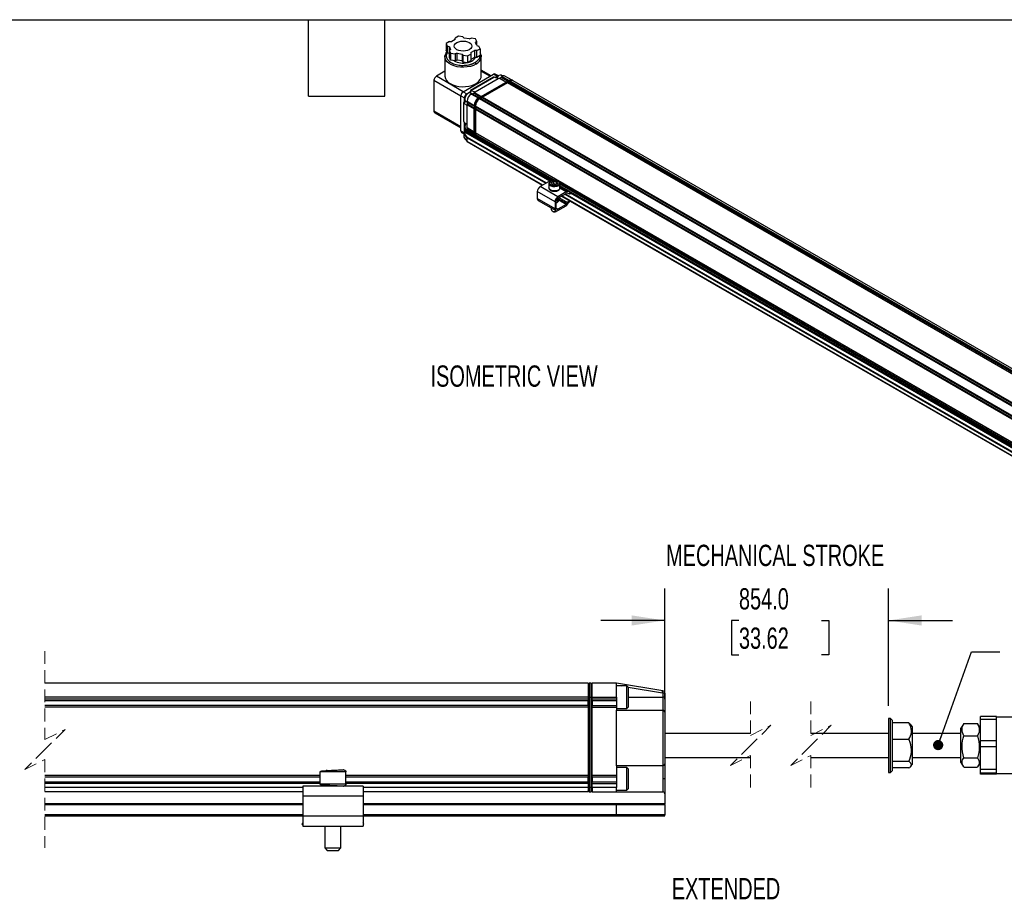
# Model space of a CAD drawing. Header units: millimetres. Extents: x 16 to 683, y 16 to 524.
# Tile 4 of 5: x 268 to 513, y 305 to 524. Entities that reach past the tile are written whole.
import ezdxf

# ---------------------------------------------------------------- set-up
doc = ezdxf.new("R2010")
doc.units = ezdxf.units.MM
doc.header["$LTSCALE"] = 2.5
doc.linetypes.add('HIDDEN', pattern=[1.905, 1.27, -0.635])
doc.layers.add('DIMENSIONS', color=140, linetype='Continuous', lineweight=25)
doc.layers.add('TEXT', color=140, linetype='Continuous', lineweight=25)
doc.styles.add('SLDTEXTSTYLE0', font='TXT', dxfattribs={"width": 0.7})
doc.dimstyles.new('SLDDIMSTYLE3', dxfattribs={"dimtxt": 5.39502, "dimasz": 8.255, "dimexe": 0, "dimexo": 0.0625, "dimgap": 1.348755, "dimtad": 0, "dimtih": 1, "dimtoh": 1, "dimrnd": 1e-09, "dimzin": 4, "dimdsep": 46, "dimtxsty": 'SLDTEXTSTYLE0', "dimsah": 1, "dimcen": 0.09, "dimadec": 0, "dimazin": 1, "dimtfac": 1, "dimtmove": 0, "dimatfit": 0, "dimfxl": 0, "dimfrac": 2, "dimtolj": 1, "dimtzin": 12, "dimarcsym": 0})
doc.dimstyles.new('SLDDIMSTYLE5', dxfattribs={"dimtxt": 0.18, "dimasz": 2.54, "dimexe": 0, "dimexo": 0.0625, "dimgap": 0, "dimtad": 0, "dimtih": 1, "dimtoh": 1, "dimdec": 0, "dimrnd": 1e-09, "dimzin": 0, "dimdsep": 46, "dimtxsty": 'Standard', "dimblk1": 'DOT', "dimblk2": 'DOT', "dimsah": 1, "dimcen": 0.09, "dimadec": 0, "dimazin": 0, "dimtfac": 2.54, "dimtdec": 0, "dimtofl": 0, "dimtmove": 0, "dimatfit": 3, "dimldrblk": 'DOT', "dimfxl": 0, "dimfrac": 2, "dimtolj": 1, "dimtzin": 0, "dimarcsym": 0})

# ---------------------------------------------------------------- blocks, each defined once
blk = doc.blocks.new('_D_8')
at = {"layer": 'DIMENSIONS'}
for p, q in [((428.33, 354.9), (428.33, 382.43)), ((483.97, 353.3), (483.97, 382.43)), ((428.33, 374.49), (412.45, 374.49)), ((446.78, 374.49), (444.97, 374.49)), ((444.97, 374.49), (444.97, 365.92)), ((467.3, 374.49), (469.12, 374.49)), ((469.12, 374.49), (469.12, 365.92)), ((483.97, 374.49), (499.84, 374.49)), ((444.97, 365.92), (446.78, 365.92)), ((469.12, 365.92), (467.3, 365.92))]:
    blk.add_line(p, q, dxfattribs=at)
for points in [[(428.33, 374.49), (420.07, 375.76), (420.07, 373.22)], [(483.97, 374.49), (492.22, 373.22), (492.22, 375.76)]]:
    blk.add_solid(points, dxfattribs=at)
at = {"layer": 'DIMENSIONS', "char_height": 5.292, "attachment_point": 1, "style": 'SLDTEXTSTYLE0'}
for s, insert in [('854.0', (446.78, 382.52)), ('33.62', (446.78, 372.74))]:
    blk.add_mtext(s, dxfattribs=dict(at, insert=insert))
blk = doc.blocks.new('_Dot')
at = {"color": 0, "linetype": 'ByBlock', "lineweight": -2}
blk.add_line((-0.5, 0), (-1, 0), dxfattribs=at)
at = {"color": 0, "linetype": 'ByBlock', "const_width": 0.5}
blk.add_lwpolyline([(-0.25, 0, 1), (0.25, 0, 1)], format="xyb", close=True, dxfattribs=at)

msp = doc.modelspace()

# ---------------------------------------------------------------- linework, layer by layer
for p, q in [((377.067, 519.748), (376.259, 519.281)), ((376.259, 518.941), (376.259, 519.281)), ((378.17, 519.577), (377.067, 519.748)), ((378.17, 519.577), (378.465, 519.282)), ((379.672, 519.096), (378.465, 519.282)), ((379.672, 519.096), (380.183, 519.266)), ((381.286, 519.095), (380.183, 519.266)), ((381.582, 518.458), (381.286, 519.095)), ((374.785, 518.431), (373.977, 517.965)), ((373.977, 517.965), (374.273, 517.327)), ((373.977, 517.965), (373.977, 516.263)), ((374.784, 517.157), (374.273, 517.327)), ((374.273, 517.327), (374.273, 515.626)), ((374.784, 517.157), (375.107, 516.46)), ((374.784, 515.456), (374.784, 517.157)), ((374.785, 518.431), (375.375, 518.431)), ((376.259, 518.941), (375.375, 518.431)), ((381.582, 518.458), (381.287, 518.163)), ((381.611, 517.466), (381.287, 518.163)), ((381.582, 517.529), (381.582, 518.458)), ((381.609, 516.193), (382.417, 516.659)), ((381.611, 517.466), (382.121, 517.296)), ((382.417, 516.659), (382.121, 517.296)), ((382.417, 516.659), (382.417, 514.958)), ((373.769, 515.14), (373.676, 514.661)), ((373.676, 514.658), (373.676, 509.827)), ((374.273, 515.626), (373.977, 516.263)), ((374.784, 515.456), (374.273, 515.626)), ((374.812, 515.394), (374.784, 515.456)), ((374.812, 516.166), (375.107, 516.46)), ((374.812, 516.166), (375.108, 515.529)), ((374.812, 514.465), (374.812, 516.166)), ((375.108, 513.827), (374.812, 514.465)), ((375.108, 515.529), (376.212, 515.358)), ((375.108, 515.529), (375.108, 513.827)), ((376.722, 515.528), (376.212, 515.358)), ((376.212, 515.358), (376.212, 513.657)), ((376.722, 515.528), (377.93, 515.341)), ((376.722, 513.827), (376.722, 515.528)), ((378.224, 515.047), (377.93, 515.341)), ((377.93, 515.341), (377.93, 513.64)), ((378.224, 515.047), (379.328, 514.876)), ((378.224, 513.345), (378.224, 515.047)), ((379.328, 514.876), (380.136, 515.342)), ((379.328, 514.876), (379.328, 513.175)), ((380.136, 515.682), (381.02, 516.193)), ((380.136, 515.682), (380.136, 515.342)), ((380.136, 515.342), (380.136, 513.641)), ((381.02, 514.492), (380.136, 513.981)), ((381.609, 516.193), (381.02, 516.193)), ((381.02, 516.193), (381.02, 514.492)), ((381.609, 514.492), (381.02, 514.492)), ((381.031, 514.087), (381.031, 514.492)), ((381.609, 514.492), (381.609, 516.193)), ((382.417, 514.958), (381.609, 514.492)), ((382.718, 514.655), (382.678, 514.884)), ((382.718, 509.827), (382.718, 514.658)), ((376.212, 513.657), (375.108, 513.827)), ((375.943, 513.629), (375.794, 513.721)), ((376.722, 513.827), (376.212, 513.657)), ((377.93, 513.64), (376.722, 513.827)), ((378.224, 513.345), (377.93, 513.64)), ((379.328, 513.175), (378.224, 513.345)), ((380.136, 513.641), (379.328, 513.175)), ((373.676, 511.044), (371.553, 509.818)), ((378.241, 505.957), (371.553, 509.818)), ((378.241, 505.957), (385.784, 510.312)), ((385.76, 509.545), (380.072, 506.261)), ((380.103, 506.243), (385.871, 509.572)), ((381.164, 505.91), (386.939, 509.244)), ((385.144, 509.942), (382.718, 511.343)), ((382.718, 511.061), (384.9, 509.801)), ((385.784, 510.312), (386.668, 509.801)), ((386.939, 509.244), (385.908, 509.564)), ((386.134, 509.494), (386.668, 509.801)), ((386.971, 509.908), (386.201, 510.353)), ((386.939, 509.244), (387.145, 509.363)), ((387.115, 509.992), (386.998, 509.924)), ((387.145, 509.363), (388.913, 508.342)), ((387.145, 509.363), (387.263, 509.329)), ((387.263, 509.329), (387.616, 509.533)), ((387.263, 509.329), (389.017, 508.316)), ((387.616, 509.533), (387.734, 509.703)), ((389.371, 508.52), (387.616, 509.533)), ((388.027, 509.86), (387.699, 510.05)), ((387.734, 509.703), (387.882, 509.788)), ((389.502, 508.682), (387.734, 509.703)), ((387.882, 509.788), (389.649, 508.767)), ((390.378, 508.84), (388.611, 509.86)), ((370.964, 508.798), (370.964, 501.109)), ((370.964, 508.798), (377.652, 504.937)), ((389.724, 508.724), (382.064, 504.302)), ((382.209, 504.218), (389.869, 508.64)), ((382.726, 504.77), (388.913, 508.342)), ((389.207, 508.172), (383.02, 504.6)), ((389.013, 508.313), (388.913, 508.342)), ((654.372, 355.096), (389.207, 508.172)), ((389.307, 508.143), (389.207, 508.172)), ((389.697, 508.368), (389.307, 508.143)), ((389.325, 508.138), (389.307, 508.143)), ((389.679, 508.342), (389.325, 508.138)), ((654.477, 355.069), (389.325, 508.138)), ((389.502, 508.682), (389.402, 508.538)), ((389.649, 508.767), (389.502, 508.682)), ((389.697, 508.368), (389.679, 508.342)), ((654.83, 355.273), (389.679, 508.342)), ((389.797, 508.512), (389.697, 508.368)), ((389.724, 508.724), (389.869, 508.64)), ((389.944, 508.597), (389.797, 508.512)), ((654.962, 355.436), (389.797, 508.512)), ((389.869, 508.64), (389.907, 508.576)), ((655.109, 355.521), (389.944, 508.597)), ((390.598, 508.713), (390.453, 508.796)), ((655.838, 355.593), (390.673, 508.669)), ((377.652, 504.937), (378.536, 504.427)), ((377.652, 496.227), (377.652, 504.937)), ((378.241, 505.957), (379.125, 505.447)), ((378.536, 503.374), (378.536, 504.427)), ((379.125, 505.447), (380.072, 505.994)), ((379.455, 505.57), (379.337, 505.502)), ((380.357, 505.444), (380.038, 505.627)), ((380.072, 506.261), (380.072, 505.608)), ((380.133, 506.23), (381.164, 505.91)), ((380.133, 505.573), (380.133, 506.23)), ((380.221, 505.366), (380.369, 505.451)), ((381.989, 504.345), (380.221, 505.366)), ((380.369, 505.451), (382.136, 504.43)), ((380.369, 505.451), (380.486, 505.417)), ((380.486, 505.417), (380.84, 505.621)), ((382.241, 504.404), (380.486, 505.417)), ((380.84, 505.621), (380.958, 505.791)), ((382.594, 504.608), (380.84, 505.621)), ((380.958, 505.791), (381.164, 505.91)), ((382.726, 504.77), (380.958, 505.791)), ((382.136, 504.43), (381.989, 504.345)), ((382.064, 504.302), (381.989, 504.259)), ((382.209, 504.218), (382.064, 504.302)), ((382.236, 504.401), (382.136, 504.43)), ((382.92, 504.456), (382.531, 504.231)), ((382.902, 504.43), (382.549, 504.226)), ((382.726, 504.77), (382.626, 504.626)), ((382.92, 504.456), (382.902, 504.43)), ((648.054, 351.361), (382.902, 504.43)), ((383.02, 504.6), (382.92, 504.456)), ((648.185, 351.524), (383.02, 504.6)), ((378.905, 503.587), (378.34, 503.261)), ((378.34, 503.261), (378.34, 498.632)), ((378.371, 498.522), (378.371, 503.243)), ((378.397, 503.224), (378.966, 503.552)), ((379.19, 502.491), (378.397, 503.224)), ((378.63, 504.277), (378.63, 504.141)), ((378.872, 503.607), (379.19, 503.423)), ((379.19, 503.58), (380.958, 502.559)), ((379.19, 503.409), (379.19, 503.58)), ((380.958, 502.389), (379.19, 503.409)), ((379.278, 503.324), (379.19, 503.409)), ((379.19, 502.729), (379.278, 502.916)), ((379.19, 502.729), (380.958, 501.709)), ((379.19, 502.491), (379.19, 502.729)), ((379.19, 497.762), (379.19, 502.491)), ((381.033, 502.312), (379.278, 503.324)), ((379.278, 502.916), (379.278, 503.324)), ((379.278, 502.916), (381.033, 501.903)), ((380.958, 502.559), (380.958, 502.389)), ((380.958, 502.389), (381.033, 502.317)), ((381.033, 501.867), (380.958, 501.709)), ((381.033, 502.516), (381.033, 502.602)), ((381.033, 502.516), (381.178, 502.432)), ((381.033, 502.516), (381.033, 494.861)), ((381.178, 494.777), (381.178, 502.432)), ((381.178, 502.432), (381.253, 502.432)), ((646.417, 349.312), (381.252, 502.389)), ((381.252, 502.389), (381.252, 502.219)), ((646.417, 349.142), (381.252, 502.219)), ((381.252, 502.219), (381.327, 502.147)), ((381.327, 502.147), (381.341, 502.134)), ((381.327, 502.147), (381.327, 501.697)), ((646.492, 349.065), (381.341, 502.134)), ((381.341, 502.134), (381.341, 501.726)), ((382.209, 504.218), (382.247, 504.153)), ((382.431, 504.26), (382.284, 504.175)), ((647.449, 351.099), (382.284, 504.175)), ((647.596, 351.184), (382.431, 504.26)), ((382.531, 504.231), (382.431, 504.26)), ((382.549, 504.226), (382.531, 504.231)), ((647.7, 351.157), (382.549, 504.226)), ((377.652, 497.248), (370.964, 501.109)), ((371.137, 500.727), (377.652, 496.966)), ((380.958, 495.925), (380.958, 501.709)), ((381.327, 501.697), (381.252, 501.538)), ((646.417, 348.462), (381.252, 501.538)), ((381.252, 501.538), (381.252, 495.755)), ((381.341, 501.726), (381.327, 501.697)), ((646.492, 348.657), (381.341, 501.726)), ((378.397, 498.494), (379.19, 497.762)), ((378.536, 495.717), (378.536, 498.366)), ((378.63, 497.37), (378.63, 497.234)), ((379.19, 496.945), (379.19, 497.762)), ((380.958, 495.925), (379.19, 496.945)), ((379.278, 496.86), (379.19, 496.945)), ((377.652, 496.227), (378.536, 495.717)), ((377.825, 495.846), (378.464, 495.477)), ((379.19, 494.496), (378.452, 495.43)), ((378.452, 494.546), (378.452, 495.43)), ((378.452, 494.546), (379.19, 493.611)), ((378.461, 494.516), (379.2, 493.58)), ((378.515, 495.535), (378.555, 495.558)), ((379.26, 494.591), (378.515, 495.535)), ((378.555, 495.558), (378.895, 495.754)), ((378.872, 496.7), (379.278, 496.465)), ((378.895, 495.754), (378.895, 496.605)), ((399.775, 483.701), (378.895, 495.754)), ((379.19, 496.265), (379.278, 496.452)), ((379.19, 496.265), (380.958, 495.244)), ((379.19, 495.925), (379.19, 496.265)), ((380.958, 494.904), (379.19, 495.925)), ((379.19, 493.611), (379.19, 494.496)), ((379.19, 494.496), (398.753, 483.202)), ((398.871, 483.27), (379.26, 494.591)), ((379.276, 495.734), (381.044, 494.713)), ((381.033, 495.847), (379.278, 496.86)), ((379.278, 496.452), (379.278, 496.86)), ((381.033, 495.439), (379.278, 496.452)), ((380.958, 495.925), (381.033, 495.853)), ((381.033, 495.403), (380.958, 495.244)), ((380.958, 495.244), (380.958, 494.904)), ((381.178, 494.777), (381.033, 494.861)), ((381.119, 494.67), (381.264, 494.586)), ((381.178, 494.777), (381.252, 494.777)), ((646.417, 342.678), (381.252, 495.755)), ((381.252, 495.755), (381.327, 495.683)), ((381.327, 495.233), (381.252, 495.074)), ((400.577, 483.918), (381.252, 495.074)), ((381.252, 495.074), (381.252, 494.734)), ((400.175, 483.81), (381.252, 494.734)), ((381.327, 495.683), (381.341, 495.67)), ((381.327, 495.683), (381.327, 495.233)), ((381.341, 495.261), (381.327, 495.233)), ((381.339, 494.543), (400.034, 483.751)), ((646.492, 342.601), (381.341, 495.67)), ((381.341, 495.67), (381.341, 495.261)), ((400.945, 483.944), (381.341, 495.261)), ((397.987, 482.76), (379.19, 493.611)), ((379.21, 493.571), (397.963, 482.746)), ((399.41, 483.581), (397.374, 482.406)), ((401.794, 479.855), (397.374, 482.406)), ((399.671, 483.43), (399.41, 483.581)), ((399.556, 483.087), (399.56, 483.147)), ((399.556, 483.087), (399.556, 482.066)), ((400.18, 483.37), (400.714, 483.678)), ((400.376, 482.948), (400.18, 483.37)), ((401.105, 482.836), (400.376, 482.948)), ((400.719, 483.023), (400.545, 482.922)), ((400.714, 483.678), (401.444, 483.565)), ((400.719, 483.023), (400.714, 483.678)), ((401.279, 482.936), (400.719, 483.023)), ((401.64, 483.144), (401.105, 482.836)), ((401.435, 483.026), (401.444, 483.565)), ((401.444, 483.565), (401.64, 483.144)), ((626.329, 353.832), (402.24, 483.197)), ((402.264, 482.066), (402.264, 483.087)), ((625.967, 353.804), (402.264, 482.944)), ((625.616, 353.666), (402.264, 482.604)), ((402.264, 482.463), (625.422, 353.637)), ((404.397, 481.119), (402.264, 482.35)), ((401.057, 478.579), (396.638, 481.13)), ((396.638, 481.13), (396.638, 479.429)), ((403.829, 481.03), (401.794, 479.855)), ((401.794, 479.515), (403.829, 480.69)), ((403.829, 481.03), (402.241, 481.947)), ((402.677, 480.024), (623.353, 352.631)), ((623.377, 352.645), (402.701, 480.038)), ((403.467, 480.481), (624.143, 353.087)), ((624.261, 353.155), (403.585, 480.549)), ((404.208, 480.749), (404.639, 480.58)), ((404.828, 480.95), (404.397, 481.119)), ((404.828, 480.95), (404.639, 480.58)), ((404.791, 480.541), (404.974, 480.899)), ((625.165, 353.586), (404.895, 480.745)), ((401.057, 476.878), (396.638, 479.429)), ((396.854, 478.952), (401.273, 476.401)), ((401.057, 478.579), (401.057, 476.878)), ((401.352, 477.048), (401.352, 478.749)), ((401.411, 478.358), (401.352, 478.326)), ((401.461, 478.386), (401.411, 478.358)), ((401.735, 478.545), (401.685, 478.516)), ((401.743, 478.55), (401.743, 479.482)), ((401.743, 479.422), (403.981, 478.13)), ((403.797, 477.949), (401.794, 476.793)), ((401.794, 476.453), (403.797, 477.609)), ((403.797, 477.949), (402.004, 478.984)), ((402.022, 479.647), (404.167, 478.409)), ((403.981, 478.13), (404.167, 478.409)), ((404.165, 477.971), (404.351, 478.249)), ((400.077, 477.092), (400.077, 476.656)), ((400.321, 476.316), (400.497, 476.214)), ((401.322, 476.214), (401.499, 476.316)), ((401.352, 477.048), (401.794, 476.793)), ((401.499, 476.316), (401.572, 476.364)), ((409.329, 358.92), (274.249, 358.92)), ((409.329, 358.92), (409.329, 355.42)), ((409.583, 358.92), (409.329, 358.666)), ((409.583, 358.92), (409.583, 355.42)), ((410.075, 358.92), (409.583, 358.92)), ((410.075, 355.42), (410.075, 358.92)), ((410.075, 358.92), (410.329, 358.666)), ((410.329, 355.42), (410.329, 358.92)), ((416.329, 358.92), (410.329, 358.92)), ((416.329, 355.42), (416.329, 358.92)), ((427.828, 357.004), (416.329, 358.92)), ((416.329, 358.413), (417.488, 358.22)), ((418.929, 358.22), (416.329, 358.22)), ((419.329, 357.82), (418.929, 358.22)), ((418.929, 353.767), (418.929, 358.22)), ((419.217, 357.932), (427.746, 356.511)), ((419.329, 354.003), (419.329, 357.82)), ((409.329, 355.42), (274.249, 355.42)), ((409.329, 355.42), (409.329, 354.92)), ((409.583, 355.42), (409.329, 355.42)), ((409.583, 355.42), (409.583, 332.92)), ((409.583, 355.42), (410.075, 355.42)), ((410.075, 355.42), (410.329, 355.42)), ((410.075, 332.92), (410.075, 355.42)), ((410.329, 355.42), (416.329, 355.42)), ((410.329, 354.92), (410.329, 355.42)), ((416.329, 355.42), (416.329, 354.92)), ((419.329, 355.42), (427.829, 355.42)), ((427.829, 356.412), (427.829, 355.42)), ((428.329, 356.412), (427.829, 356.412)), ((427.829, 355.42), (427.829, 352.22)), ((428.329, 355.42), (427.829, 355.42)), ((428.329, 356.412), (428.329, 355.42)), ((428.329, 355.42), (428.329, 351.72)), ((409.329, 354.92), (274.249, 354.92)), ((409.329, 354.52), (274.249, 354.52)), ((409.329, 353.32), (274.249, 353.32)), ((409.329, 352.92), (274.249, 352.92)), ((409.329, 354.92), (409.329, 354.582)), ((409.329, 353.259), (409.329, 354.582)), ((409.329, 353.259), (409.329, 352.92)), ((409.329, 352.92), (409.329, 335.92)), ((416.329, 354.92), (410.329, 354.92)), ((410.329, 354.582), (410.329, 354.92)), ((410.329, 354.582), (410.329, 353.259)), ((416.329, 354.52), (410.329, 354.52)), ((410.329, 353.32), (416.329, 353.32)), ((410.329, 352.92), (410.329, 353.259)), ((410.329, 335.92), (410.329, 352.92)), ((410.329, 352.92), (416.329, 352.92)), ((416.329, 354.92), (416.329, 354.52)), ((416.329, 354.52), (416.329, 353.32)), ((416.329, 353.32), (416.329, 352.92)), ((416.329, 352.92), (416.329, 352.22)), ((416.329, 352.62), (418.929, 352.62)), ((418.929, 352.62), (418.929, 353.767)), ((418.929, 352.62), (419.329, 353.02)), ((419.329, 353.02), (419.329, 354.003)), ((416.329, 338.359), (416.329, 352.22)), ((416.329, 352.22), (427.829, 352.22)), ((427.891, 352.216), (427.891, 338.363)), ((428.329, 351.72), (428.329, 338.859)), ((484.467, 350.12), (483.967, 350.12)), ((483.967, 350.12), (483.967, 336.72)), ((484.967, 349.62), (484.467, 350.12)), ((484.467, 336.72), (484.467, 350.12)), ((510.817, 350.596), (506.817, 350.596)), ((506.817, 349.948), (506.817, 350.596)), ((510.817, 349.948), (510.817, 350.596)), ((522.417, 350.42), (510.817, 350.42)), ((484.967, 337.462), (484.967, 349.62)), ((489.024, 349.023), (484.967, 349.023)), ((489.024, 349.023), (489.408, 348.622)), ((489.967, 348.084), (489.467, 348.673)), ((489.967, 338.757), (489.967, 348.084)), ((502.58, 348.732), (501.967, 347.67)), ((501.967, 339.17), (501.967, 347.67)), ((502.68, 348.892), (502.62, 348.709)), ((502.68, 348.892), (506.104, 348.892)), ((506.173, 348.708), (506.104, 348.892)), ((506.817, 347.67), (506.207, 348.727)), ((506.817, 349.948), (510.817, 349.948)), ((506.817, 344.589), (506.817, 349.948)), ((510.817, 347.268), (510.817, 349.948)), ((449.68, 346.42), (428.329, 346.42)), ((483.967, 346.42), (464.68, 346.42)), ((501.967, 346.42), (489.967, 346.42)), ((502.68, 345.827), (506.104, 345.827)), ((510.817, 344.589), (510.817, 347.268)), ((484.967, 345.016), (489.024, 345.016)), ((510.817, 344.589), (506.817, 344.589)), ((506.817, 343.147), (506.817, 344.589)), ((506.817, 343.147), (510.817, 343.147)), ((506.817, 337.413), (506.817, 343.147)), ((510.817, 343.147), (510.817, 344.589)), ((510.817, 340.28), (510.817, 343.147)), ((428.329, 340.42), (449.68, 340.42)), ((464.68, 340.42), (483.967, 340.42)), ((489.967, 340.42), (501.967, 340.42)), ((502.68, 340.355), (506.104, 340.355)), ((510.817, 337.413), (510.817, 340.28)), ((416.329, 338.359), (416.329, 335.92)), ((427.829, 338.359), (416.329, 338.359)), ((418.929, 337.92), (416.329, 337.92)), ((419.329, 337.52), (418.929, 337.92)), ((418.929, 333.718), (418.929, 337.92)), ((427.829, 338.359), (427.829, 335.12)), ((428.329, 338.859), (428.329, 335.12)), ((489.024, 339.413), (484.967, 339.413)), ((489.467, 338.168), (489.967, 338.757)), ((501.967, 339.17), (502.58, 338.109)), ((506.104, 337.949), (502.68, 337.949)), ((506.207, 338.114), (506.817, 339.17)), ((342.579, 335.92), (274.249, 335.92)), ((342.579, 335.52), (274.249, 335.52)), ((342.579, 336.82), (342.579, 333.82)), ((349.071, 336.82), (342.579, 336.82)), ((344.329, 337.091), (344.326, 337.32)), ((349.079, 336.82), (349.071, 336.82)), ((349.079, 333.82), (349.079, 336.82)), ((409.329, 335.92), (349.079, 335.92)), ((409.329, 335.52), (349.079, 335.52)), ((409.329, 335.92), (409.329, 335.582)), ((409.329, 334.259), (409.329, 335.582)), ((416.329, 335.92), (410.329, 335.92)), ((410.329, 335.582), (410.329, 335.92)), ((410.329, 335.582), (410.329, 334.259)), ((416.329, 335.52), (410.329, 335.52)), ((416.329, 335.92), (416.329, 335.52)), ((416.329, 335.52), (416.329, 334.32)), ((419.329, 333.918), (419.329, 337.52)), ((483.967, 336.72), (484.467, 336.72)), ((484.467, 336.72), (484.967, 337.22)), ((489.024, 337.817), (484.967, 337.817)), ((484.967, 337.22), (484.967, 337.462)), ((510.817, 337.413), (506.817, 337.413)), ((506.817, 336.62), (506.817, 337.413)), ((506.817, 336.62), (510.817, 336.62)), ((506.817, 336.245), (506.817, 336.62)), ((510.817, 336.245), (506.817, 336.245)), ((510.817, 336.62), (510.817, 337.413)), ((510.817, 336.432), (510.817, 336.62)), ((510.817, 336.245), (510.817, 336.432)), ((510.817, 336.42), (522.417, 336.42)), ((342.579, 334.32), (274.249, 334.32)), ((342.579, 333.92), (274.249, 333.92)), ((338.329, 333.32), (338.329, 330.82)), ((353.329, 333.32), (338.329, 333.32)), ((349.071, 333.82), (342.579, 333.82)), ((349.079, 333.82), (349.071, 333.82)), ((409.329, 334.32), (349.079, 334.32)), ((409.329, 333.92), (349.079, 333.92)), ((353.329, 333.32), (353.329, 330.82)), ((409.329, 334.259), (409.329, 333.92)), ((409.329, 333.92), (409.329, 332.92)), ((416.329, 334.32), (410.329, 334.32)), ((410.329, 333.92), (410.329, 334.259)), ((410.329, 333.92), (416.329, 333.92)), ((410.329, 332.92), (410.329, 333.92)), ((416.329, 334.32), (416.329, 333.92)), ((416.329, 333.92), (416.329, 332.92)), ((418.929, 332.32), (418.929, 333.718)), ((419.329, 332.72), (419.329, 333.918)), ((428.329, 335.12), (427.829, 335.12)), ((427.829, 335.12), (427.829, 331.882)), ((428.329, 335.12), (428.329, 331.382)), ((338.329, 332.92), (274.249, 332.92)), ((338.329, 331.92), (274.249, 331.92)), ((353.329, 330.82), (338.329, 330.82)), ((338.329, 330.82), (338.329, 325.82)), ((409.329, 332.92), (353.329, 332.92)), ((409.329, 331.92), (353.329, 331.92)), ((353.329, 330.82), (353.329, 325.82)), ((409.329, 332.92), (409.329, 331.92)), ((409.583, 332.92), (409.329, 332.92)), ((409.583, 331.92), (409.329, 332.174)), ((410.075, 332.92), (409.583, 332.92)), ((409.583, 332.92), (409.583, 331.92)), ((409.583, 331.92), (410.075, 331.92)), ((410.075, 332.92), (410.329, 332.92)), ((410.075, 331.92), (410.075, 332.92)), ((410.075, 331.92), (410.329, 332.174)), ((416.329, 332.92), (410.329, 332.92)), ((410.329, 332.92), (410.329, 331.92)), ((410.329, 331.92), (416.329, 331.92)), ((416.329, 331.92), (416.329, 332.92)), ((416.329, 332.32), (418.929, 332.32)), ((416.329, 331.92), (416.329, 331.882)), ((416.329, 331.882), (427.829, 331.882)), ((418.929, 332.32), (419.329, 332.72)), ((428.329, 331.382), (428.329, 328.92)), ((338.329, 328.92), (274.249, 328.92)), ((274.249, 328.72), (338.329, 328.72)), ((416.317, 328.92), (353.329, 328.92)), ((353.329, 328.72), (416.329, 328.72)), ((428.329, 328.92), (416.317, 328.92)), ((416.329, 326.12), (416.329, 328.72)), ((416.329, 328.72), (428.329, 328.72)), ((428.329, 328.72), (428.329, 328.92)), ((428.329, 328.72), (428.329, 326.12)), ((338.329, 326.12), (274.249, 326.12)), ((274.249, 325.92), (338.329, 325.92)), ((353.329, 325.82), (338.329, 325.82)), ((338.329, 325.82), (338.329, 323.32)), ((416.329, 326.12), (353.329, 326.12)), ((353.329, 325.92), (416.317, 325.92)), ((353.329, 325.82), (353.329, 323.32)), ((416.317, 325.92), (428.329, 325.92)), ((428.329, 326.12), (416.329, 326.12)), ((428.329, 325.92), (428.329, 326.12)), ((338.329, 324.14), (338.116, 323.863)), ((338.116, 323.863), (338.329, 323.699)), ((338.329, 323.32), (353.329, 323.32)), ((338.821, 323.32), (338.908, 323.253)), ((338.908, 323.253), (338.96, 323.32)), ((343.829, 323.32), (343.829, 317.92)), ((347.829, 317.92), (347.829, 323.32)), ((352.698, 323.32), (352.75, 323.253)), ((352.837, 323.32), (352.75, 323.253)), ((353.543, 323.863), (353.329, 324.14)), ((353.543, 323.863), (353.329, 323.699)), ((343.829, 317.92), (344.429, 317.32)), ((343.829, 317.92), (347.824, 317.92)), ((344.429, 317.32), (347.226, 317.32)), ((347.226, 317.32), (347.229, 317.32)), ((347.229, 317.32), (347.829, 317.92)), ((347.824, 317.92), (347.829, 317.92))]:
    msp.add_line(p, q)
at = {"color": 7, "linetype": 'HIDDEN', "lineweight": 18}
for p, q in [((274.249, 366.858), (274.249, 344.92)), ((449.68, 354.358), (449.68, 345.92)), ((464.68, 354.358), (464.68, 345.92)), ((449.68, 345.92), (454.68, 348.42)), ((454.68, 348.42), (449.68, 343.42)), ((464.68, 345.92), (469.68, 348.42)), ((469.68, 348.42), (464.68, 343.42)), ((274.249, 344.92), (279.249, 347.42)), ((279.249, 347.42), (274.249, 342.42)), ((449.68, 343.42), (444.68, 338.42)), ((464.68, 343.42), (459.68, 338.42)), ((274.249, 342.42), (269.249, 337.42)), ((444.68, 338.42), (449.68, 340.92)), ((449.68, 340.92), (449.68, 332.483)), ((459.68, 338.42), (464.68, 340.92)), ((464.68, 340.92), (464.68, 332.483)), ((269.249, 337.42), (274.249, 339.92)), ((274.249, 339.92), (274.249, 317.983))]:
    msp.add_line(p, q, dxfattribs=at)
at = {"flags": 128}
for points in [[(378.763, 518.532), (379.291, 518.405), (379.744, 518.205), (380.092, 517.943), (380.31, 517.639), (380.385, 517.312), (380.31, 516.985), (380.092, 516.68), (379.744, 516.419), (379.291, 516.218), (378.763, 516.092), (378.197, 516.049), (377.631, 516.092), (377.103, 516.218), (376.65, 516.419), (376.303, 516.68), (376.084, 516.985), (376.01, 517.312), (376.084, 517.639), (376.303, 517.943), (376.65, 518.205), (377.103, 518.405), (377.631, 518.532), (378.197, 518.575), (378.763, 518.532)], [(373.676, 514.658), (373.681, 514.779), (373.739, 515.092)], [(381.394, 512.813), (380.752, 512.505), (380.023, 512.271), (379.232, 512.118), (378.406, 512.051), (377.573, 512.073), (376.761, 512.184), (375.997, 512.378), (375.309, 512.65), (374.719, 512.991), (374.248, 513.388), (373.911, 513.829), (373.72, 514.297), (373.676, 514.658)], [(382.635, 515.156), (382.675, 515.019), (382.718, 514.658)], [(375.001, 507.981), (375.642, 507.674), (376.371, 507.439), (377.162, 507.286), (377.988, 507.22), (378.822, 507.242), (379.634, 507.352), (380.397, 507.547), (381.085, 507.819), (381.675, 508.16), (382.147, 508.557), (382.484, 508.997), (382.675, 509.466), (382.718, 509.827)], [(387.699, 510.05), (387.658, 510.07), (387.397, 510.097), (387.098, 509.982), (386.801, 509.739), (386.547, 509.402), (386.529, 509.371)], [(380.038, 505.627), (379.856, 505.681), (379.569, 505.626), (379.266, 505.435), (378.989, 505.133), (378.774, 504.762), (378.652, 504.371), (378.638, 504.013), (378.735, 503.737), (378.872, 503.607)], [(378.875, 498.053), (378.714, 497.699), (378.633, 497.316), (378.664, 496.985), (378.801, 496.752), (378.872, 496.7)], [(401.867, 482.534), (401.482, 482.378), (401.028, 482.308), (400.559, 482.332), (400.133, 482.446), (399.801, 482.638), (399.602, 482.884), (399.556, 483.087)], [(401.867, 481.513), (401.482, 481.357), (401.028, 481.287), (400.559, 481.311), (400.133, 481.426), (399.801, 481.618), (399.602, 481.864), (399.556, 482.066)], [(404.639, 480.58), (404.715, 480.552), (404.766, 480.539), (404.79, 480.539), (404.791, 480.541)], [(400.077, 476.656), (400.14, 476.472), (400.321, 476.316), (400.591, 476.212), (400.91, 476.175), (401.229, 476.212), (401.499, 476.316)], [(427.746, 356.511), (427.762, 356.607), (427.777, 356.699), (427.791, 356.785), (427.804, 356.859), (427.814, 356.921), (427.822, 356.966), (427.826, 356.994), (427.828, 357.004)]]:
    msp.add_lwpolyline(points, dxfattribs=at)
for centre, radius, start, end in [((378.995, 515.886), 2.688, 279.50544, 328.73646), ((380.478, 514.868), 2.25, 294.02892, 354.65094), ((378.204, 518.025), 4.943, 242.78192, 281.9921), ((372.243, 508.74), 1.281, 122.60548, 177.39452), ((375.917, 510.037), 2.25, 185.34906, 245.97108), ((386.028, 509.971), 0.419, 65.69288, 125.61758), ((387.745, 508.714), 1.422, 121.71338, 151.94419), ((386.946, 509.362), 0.519, 91.61034, 122.32423), ((388.309, 509.192), 0.734, 65.69288, 125.61758), ((390.068, 508.225), 0.686, 59.63611, 127.6786), ((390.151, 508.128), 0.734, 65.69288, 125.61758), ((390.288, 508.098), 0.686, 59.63611, 127.6786), ((390.371, 508.001), 0.734, 65.69288, 125.61758), ((378.932, 504.879), 1.281, 122.60548, 177.39452), ((379.815, 504.368), 1.281, 122.60548, 177.39452), ((380.119, 504.234), 1.49, 121.66607, 178.33931), ((381.429, 503.478), 2.241, 122.60548, 177.39452), ((383.197, 502.457), 2.241, 122.60548, 177.39452), ((383.272, 502.414), 2.241, 122.60548, 177.39452), ((383.109, 502.508), 2.079, 122.60548, 177.39452), ((383.416, 502.33), 2.241, 122.60548, 177.39452), ((383.491, 502.287), 2.241, 122.60548, 177.39452), ((371.361, 501.058), 0.4, 172.74417, 235.94365), ((380.099, 497.314), 1.47, 148.55477, 177.78733), ((378.06, 496.182), 0.411, 173.70115, 234.98667), ((379.178, 495.712), 0.642, 179.52731, 193.8695), ((379.022, 496.61), 0.127, 148.893, 182.55119), ((379.394, 495.902), 0.205, 173.70115, 234.98667), ((381.148, 494.879), 0.192, 172.45185, 250.7783), ((381.231, 494.836), 0.2, 172.74417, 235.94365), ((381.368, 494.752), 0.192, 172.45185, 250.7783), ((381.451, 494.709), 0.2, 172.74417, 235.94365), ((398.237, 481.058), 1.601, 122.60548, 177.39452), ((399.806, 482.964), 0.733, 81.54338, 122.7576), ((401.621, 483.129), 0.644, 292.47641, 356.20345), ((400.63, 482.344), 1.07, 231.3053, 261.1153), ((402.656, 478.506), 1.601, 122.60548, 177.39452), ((401.621, 482.109), 0.644, 292.47641, 356.20345), ((404.207, 480.478), 0.668, 73.44019, 124.40371), ((404.081, 480.322), 0.446, 73.44019, 124.40371), ((405.08, 481.507), 0.611, 245.62448, 258.42813), ((397.133, 479.366), 0.5, 172.74417, 235.94365), ((402.311, 478.706), 0.961, 122.60548, 177.39452), ((401.131, 479.217), 0.893, 291.66932, 308.3253), ((401.563, 478.952), 0.442, 292.85477, 4.08578), ((403.494, 478.442), 0.578, 301.60274, 327.3774), ((403.191, 478.594), 1.157, 301.60274, 327.3774), ((406.33, 476.982), 2.591, 131.82578, 146.59295), ((405.836, 477.295), 1.765, 123.61077, 147.25938), ((400.91, 476.986), 0.875, 241.87054, 298.12409), ((401.506, 476.805), 0.455, 170.78596, 309.20329), ((401.621, 477.004), 0.273, 170.78596, 309.20329), ((427.729, 356.412), 0.6, 359.99979, 80.53786), ((427.829, 351.72), 0.5, 82.87539, 90.00001), ((427.829, 351.72), 0.5, 359.9999, 82.87501), ((427.829, 338.859), 0.5, 269.99946, 277.126), ((427.829, 338.859), 0.5, 277.12479, 0.00025), ((427.829, 331.382), 0.5, 0.00015, 89.99985), ((415.517, 328.77), 0.814, 356.4916, 10.6333), ((415.517, 326.071), 0.814, 349.36662, 3.50848)]:
    msp.add_arc(centre, radius, start, end)
for centre, major_axis, ratio, start_param, end_param in [((385.76, 509.304), (0.147, 0.255), 0.5773346, 0.2269334, 0.7853575), ((385.76, 509.479), (0.208, 0.034), 0.4344249, 0.7137739, 0.9406667), ((380.28, 506.141), (0.208, -0.12), 0.0000704, 2.5831279, 3.1416333), ((380.28, 506.315), (0.208, 0.034), 0.4344249, 3.6284738, 3.8553666), ((378.548, 503.141), (0.208, -0.12), 0.0000704, 2.5831279, 3.141552), ((378.397, 503.053), (-0.074, 0.197), 0.4345188, 5.5695037, 5.7963965), ((378.548, 498.752), (0.147, 0.255), 0.5773346, 2.3562351, 2.9147405), ((378.397, 498.665), (-0.074, 0.197), 0.4345188, 2.2010183, 2.4279111), ((378.515, 495.467), (0.0473, 0.0722), 0.5749311, 0.8504216, 2.4212179), ((378.515, 494.582), (0.0473, 0.0722), 0.5749311, 2.4212179, 2.9516965), ((379.26, 494.523), (0.0551, 0.0637), 0.6684067, 0.9128173, 2.4836136), ((379.26, 493.639), (0.0551, 0.0637), 0.6684067, 2.4836136, 3.2690931)]:
    msp.add_ellipse(centre, major_axis=major_axis, ratio=ratio, start_param=start_param, end_param=end_param)
for points, knots in [([(374.15, 515.893), (374.143, 515.886), (373.971, 515.715), (373.821, 515.456), (373.779, 515.199), (373.769, 515.14)], [0, 0, 0, 0, 0.02887158, 0.78093229, 1, 1, 1, 1]), ([(374.261, 515.652), (374.173, 515.505), (373.93, 515.103), (374.047, 514.389), (374.57, 513.631), (375.518, 513.013), (376.756, 512.615), (378.167, 512.456), (379.083, 512.579), (379.541, 512.641)], [0, 0, 0, 0, 0.0874323, 0.2395269, 0.3916215, 0.5437161, 0.6958108, 0.8479054, 1, 1, 1, 1]), ([(381.158, 513.221), (381.451, 513.43), (382.035, 513.85), (382.4, 514.47), (382.347, 514.824), (382.334, 514.91)], [0, 0, 0, 0, 0.43140629, 0.86281257, 1, 1, 1, 1]), ([(382.678, 514.884), (382.666, 515.011), (382.64, 515.276), (382.489, 515.515), (382.411, 515.64)], [0, 0, 0, 0, 0.47966458, 1, 1, 1, 1]), ([(379.541, 512.641), (379.579, 512.648), (379.654, 512.663), (379.766, 512.689), (379.877, 512.715), (380.023, 512.754), (380.201, 512.806), (380.409, 512.876), (380.609, 512.952), (380.801, 513.036), (380.986, 513.124), (381.101, 513.189), (381.158, 513.221)], [0, 0, 0, 0, 0.0625081, 0.1249797, 0.1874663, 0.2500192, 0.3749562, 0.5000127, 0.6249498, 0.7500063, 0.8749733, 1, 1, 1, 1]), ([(381.158, 513.221), (381.186, 513.205), (381.216, 513.182), (381.274, 513.122), (381.302, 513.085), (381.348, 513.005), (381.366, 512.962), (381.389, 512.882), (381.394, 512.845), (381.394, 512.813)], [0, 0, 0, 0, 0.25, 0.25, 0.5, 0.5, 0.75, 0.75, 1, 1, 1, 1]), ([(399.996, 483.735), (399.942, 483.7), (399.826, 483.625), (399.688, 483.478), (399.579, 483.295), (399.564, 483.161), (399.556, 483.089)], [0, 0, 0, 0, 0.1983598, 0.4298726, 0.6970642, 1, 1, 1, 1]), ([(401.72, 482.789), (401.653, 482.75), (401.568, 482.711), (401.354, 482.643), (401.223, 482.614), (400.921, 482.589), (400.748, 482.594), (400.49, 482.639), (400.405, 482.661), (400.243, 482.716), (400.167, 482.75), (400.032, 482.828), (399.973, 482.872), (399.877, 482.965), (399.84, 483.015), (399.761, 483.163), (399.754, 483.263), (399.797, 483.438), (399.846, 483.513), (399.964, 483.637), (400.032, 483.686), (400.1, 483.725)], [0, 0, 0, 0, 0.125, 0.125, 0.25, 0.25, 0.375, 0.375, 0.4375, 0.4375, 0.5, 0.5, 0.5625, 0.5625, 0.625, 0.625, 0.75, 0.75, 0.875, 0.875, 1, 1, 1, 1]), ([(401.044, 483.941), (400.95, 483.947), (400.707, 483.962), (400.328, 483.892), (400.104, 483.786), (399.996, 483.735)], [0, 0, 0, 0, 0.2482681, 0.6383184, 1, 1, 1, 1]), ([(399.998, 483.732), (400, 483.735), (400.013, 483.748), (400.051, 483.747), (400.084, 483.732), (400.1, 483.725)], [0, 0, 0, 0, 0.1252976, 0.5796837, 1, 1, 1, 1]), ([(400.1, 483.725), (400.167, 483.763), (400.252, 483.803), (400.466, 483.871), (400.597, 483.899), (400.899, 483.924), (401.072, 483.92), (401.33, 483.874), (401.415, 483.853), (401.577, 483.798), (401.653, 483.763), (401.788, 483.686), (401.847, 483.642), (401.943, 483.548), (401.98, 483.499), (402.058, 483.35), (402.066, 483.251), (402.023, 483.076), (401.973, 483.001), (401.856, 482.877), (401.788, 482.828), (401.72, 482.789)], [0, 0, 0, 0, 0.125, 0.125, 0.25, 0.25, 0.375, 0.375, 0.4375, 0.4375, 0.5, 0.5, 0.5625, 0.5625, 0.625, 0.625, 0.75, 0.75, 0.875, 0.875, 1, 1, 1, 1]), ([(402.264, 483.084), (402.253, 483.171), (402.231, 483.345), (402.064, 483.569), (401.832, 483.743), (401.54, 483.867), (401.271, 483.939), (401.094, 483.94), (401.044, 483.941)], [0, 0, 0, 0, 0.18734675, 0.37589711, 0.55766443, 0.72802446, 0.92223046, 1, 1, 1, 1]), ([(401.72, 482.789), (401.738, 482.779), (401.756, 482.765), (401.793, 482.727), (401.81, 482.704), (401.839, 482.654), (401.85, 482.628), (401.864, 482.577), (401.867, 482.554), (401.867, 482.534)], [0, 0, 0, 0, 0.25, 0.25, 0.5, 0.5, 0.75, 0.75, 1, 1, 1, 1]), ([(399.556, 482.069), (399.567, 481.982), (399.589, 481.808), (399.756, 481.584), (399.988, 481.409), (400.28, 481.286), (400.549, 481.214), (400.725, 481.212), (400.776, 481.212)], [0, 0, 0, 0, 0.1873468, 0.3758971, 0.5576644, 0.7280245, 0.9222305, 1, 1, 1, 1]), ([(400.776, 481.212), (400.87, 481.206), (401.113, 481.19), (401.492, 481.26), (401.716, 481.367), (401.824, 481.418)], [0, 0, 0, 0, 0.24826808, 0.63831843, 1, 1, 1, 1]), ([(401.867, 481.513), (401.865, 481.491), (401.859, 481.446), (401.833, 481.414), (401.812, 481.413), (401.812, 481.413)], [0, 0, 0, 0, 0.4739962, 0.9864134, 1, 1, 1, 1]), ([(401.824, 481.418), (401.878, 481.452), (401.994, 481.527), (402.131, 481.675), (402.232, 481.839), (402.246, 481.954), (402.253, 482.007)], [0, 0, 0, 0, 0.215711, 0.467475, 0.7580387, 1, 1, 1, 1]), ([(401.743, 479.337), (401.791, 479.307), (401.903, 479.236), (401.978, 479.091), (401.998, 479.009), (402.004, 478.984)], [0, 0, 0, 0, 0.3340114, 0.7918093, 1, 1, 1, 1]), ([(401.954, 478.754), (401.944, 478.779), (401.91, 478.865), (401.827, 478.954), (401.743, 478.987), (401.743, 478.987)], [0, 0, 0, 0, 0.2868529, 0.9994905, 1, 1, 1, 1]), ([(427.746, 356.511), (427.757, 356.508), (427.78, 356.502), (427.807, 356.478), (427.826, 356.447), (427.828, 356.424), (427.829, 356.412)], [0, 0, 0, 0, 0.2484141, 0.499801, 0.748446, 1, 1, 1, 1]), ([(489.024, 345.016), (489.307, 345.56), (489.87, 346.639), (489.543, 348.126), (489.137, 348.829), (489.024, 349.023)], [0, 0, 0, 0, 0.4230746, 0.8400834, 1, 1, 1, 1]), ([(502.68, 345.827), (502.459, 346.376), (502.044, 347.405), (502.477, 348.419), (502.68, 348.892)], [0, 0, 0, 0, 0.5330558, 1, 1, 1, 1]), ([(506.104, 348.892), (506.325, 348.343), (506.739, 347.314), (506.306, 346.3), (506.104, 345.827)], [0, 0, 0, 0, 0.53305577, 1, 1, 1, 1]), ([(502.68, 340.355), (502.458, 341.333), (502.044, 343.161), (502.478, 344.98), (502.68, 345.827)], [0, 0, 0, 0, 0.5347428, 1, 1, 1, 1]), ([(506.104, 345.827), (506.325, 344.849), (506.739, 343.021), (506.306, 341.202), (506.104, 340.355)], [0, 0, 0, 0, 0.5347428, 1, 1, 1, 1]), ([(489.024, 339.413), (489.305, 340.183), (489.869, 341.729), (489.559, 343.712), (489.137, 344.741), (489.024, 345.016)], [0, 0, 0, 0, 0.42054737, 0.84514381, 1, 1, 1, 1]), ([(502.62, 338.132), (502.435, 338.502), (502.062, 339.252), (502.472, 339.984), (502.68, 340.355)], [0, 0, 0, 0, 0.4933646, 1, 1, 1, 1]), ([(506.104, 340.355), (506.331, 339.924), (506.725, 339.175), (506.338, 338.443), (506.173, 338.133)], [0, 0, 0, 0, 0.5760934, 1, 1, 1, 1]), ([(489.681, 338.615), (489.584, 338.826), (489.432, 339.154), (489.132, 339.345), (489.024, 339.413)], [0, 0, 0, 0, 0.641361, 1, 1, 1, 1]), ([(489.024, 337.817), (489.31, 338.003), (489.637, 338.217), (489.676, 338.57), (489.681, 338.615)], [0, 0, 0, 0, 0.87399, 1, 1, 1, 1]), ([(348.557, 337.318), (348.54, 337.316), (348.388, 337.297), (348.106, 337.287), (347.669, 337.261), (347.152, 337.237), (346.521, 337.207), (345.814, 337.174), (345.087, 337.138), (344.4, 337.096), (343.8, 337.06), (343.26, 336.991), (342.83, 336.995), (342.627, 336.853), (342.579, 336.82)], [0, 0, 0, 0, 0.0086706, 0.0762448, 0.1403622, 0.2270541, 0.3340647, 0.4548696, 0.5794771, 0.6968762, 0.7979979, 0.8776693, 0.9715359, 1, 1, 1, 1]), ([(348.573, 337.32), (348.643, 337.312), (348.79, 337.293), (348.958, 337.158), (349.055, 336.99), (349.066, 336.875), (349.071, 336.82)], [0, 0, 0, 0, 0.26996859, 0.56204468, 0.78949798, 1, 1, 1, 1]), ([(349.079, 336.82), (349.074, 336.884), (349.066, 336.991), (349.001, 337.074), (348.975, 337.108)], [0, 0, 0, 0, 0.6019076, 1, 1, 1, 1]), ([(342.579, 333.82), (342.627, 333.787), (342.83, 333.646), (343.26, 333.65), (343.8, 333.581), (344.4, 333.545), (345.087, 333.503), (345.814, 333.467), (346.521, 333.433), (347.152, 333.404), (347.669, 333.38), (348.106, 333.353), (348.388, 333.344), (348.54, 333.324), (348.557, 333.322)], [0, 0, 0, 0, 0.02846413, 0.12233068, 0.2020021, 0.30312385, 0.42052292, 0.54513039, 0.66593528, 0.77294594, 0.85963777, 0.92375524, 0.99132943, 1, 1, 1, 1]), ([(349.071, 333.82), (349.063, 333.749), (349.044, 333.602), (348.909, 333.434), (348.742, 333.337), (348.627, 333.326), (348.573, 333.32)], [0, 0, 0, 0, 0.2705558, 0.5628105, 0.7899759, 1, 1, 1, 1]), ([(348.743, 333.352), (348.749, 333.353), (348.821, 333.366), (348.938, 333.461), (349.058, 333.625), (349.072, 333.757), (349.079, 333.82)], [0, 0, 0, 0, 0.0263421, 0.3607447, 0.6935507, 1, 1, 1, 1])]:
    msp.add_open_spline(points, degree=3, knots=knots)
at = {"layer": 'TEXT'}
for p, q in [((15.875, 523.875), (682.625, 523.875)), ((339.725, 504.825), (339.725, 523.875)), ((358.775, 504.825), (358.775, 523.875)), ((339.725, 504.825), (358.775, 504.825))]:
    msp.add_line(p, q, dxfattribs=at)

# ---------------------------------------------------------------- texts
at = {"layer": 'DIMENSIONS', "attachment_point": 1, "style": 'SLDTEXTSTYLE0'}
for s, insert, char_height in [('ISOMETRIC VIEW', (370.11, 437.901), 5.29167), ('MECHANICAL STROKE', (428.673, 393.318), 5.29167), ('EXTENDED', (430.078, 310.448), 5.2917)]:
    msp.add_mtext(s, dxfattribs=dict(at, insert=insert, char_height=char_height))

# ---------------------------------------------------------------- dimensions: what is measured, and where the dimension line sits
at = {"layer": 'DIMENSIONS'}
dim = msp.add_linear_dim(base=(483.967, 374.495), p1=(428.329, 351.72), p2=(483.967, 350.12), text='854.0', dimstyle='SLDDIMSTYLE3', dxfattribs=at)
dim.commit()
dim.dimension.update_dxf_attribs({"geometry": '_D_8', "text_midpoint": (457.044, 374.495), "dimtype": 160})

# ---------------------------------------------------------------- leaders
msp.add_leader([(496.31, 343.507), (504.629, 366.732), (511.674, 366.732)], dimstyle='SLDDIMSTYLE5', dxfattribs=at)

doc.saveas('drawing.dxf')
